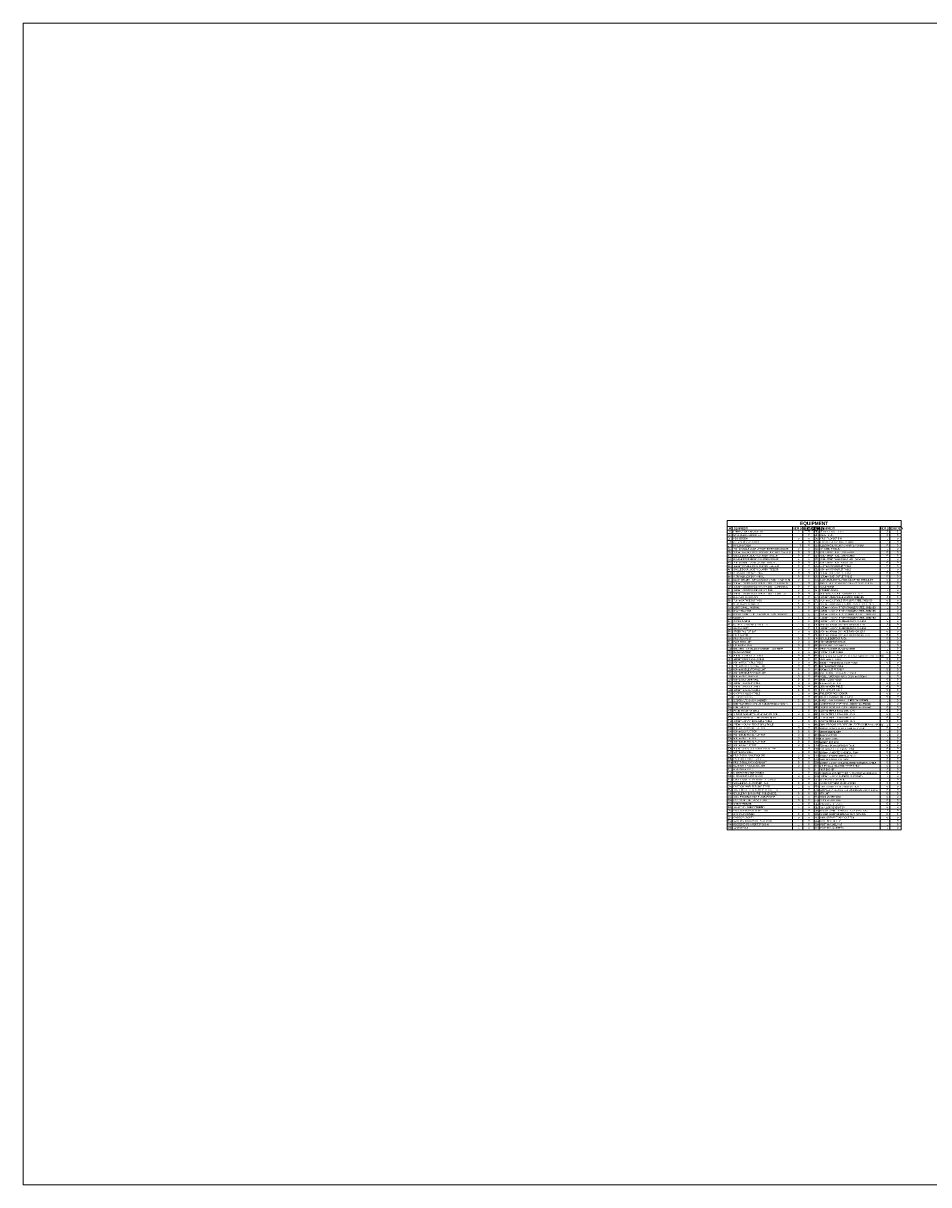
# Model space of a CAD drawing. Header units: millimetres. Extents: x 811 to 573824, y 137 to 100812.
# Tile 2 of 143: x 375762 to 428337, y 33378 to 100812. Entities that reach past the tile are written whole.
import ezdxf

# ---------------------------------------------------------------- set-up
doc = ezdxf.new("R2010")
doc.units = ezdxf.units.MM
doc.header["$LTSCALE"] = 3
doc.header["$MEASUREMENT"] = 0
doc.layers.add('ARC - GENERAL LINES', color=7, linetype='Continuous')
doc.layers.add('ARC - TEXT', color=7, linetype='Continuous')
doc.layers.add('S Fur', color=44, linetype='Continuous', lineweight=20)
doc.layers.add('SHEET', color=7, linetype='Continuous', lineweight=0)
doc.styles.add('ARA-30', font='stylu.ttf', dxfattribs={"height": 60})
doc.styles.add('ARC SCALE50', font='swissc.ttf', dxfattribs={"height": 100})

msp = doc.modelspace()

# ---------------------------------------------------------------- linework, layer by layer
at = {"layer": 'ARC - GENERAL LINES', "linetype": 'Continuous', "lineweight": 13}
for p, q in [((426730.6, 71944.8), (416626.5, 71944.8)), ((416626.5, 71944.8), (416626.5, 53988.5)), ((416626.5, 71588.5), (426730.6, 71588.5)), ((416926.5, 71588.5), (416926.5, 53988.5)), ((420428.6, 71588.5), (420428.6, 53988.5)), ((421028.6, 71588.5), (421028.6, 53988.5)), ((421678.6, 71588.5), (421678.6, 53988.5)), ((421978.6, 71588.5), (421978.6, 53988.5)), ((425521.8, 71588.5), (425521.8, 53988.5)), ((426080.6, 71588.5), (426080.6, 53988.5)), ((426730.6, 71944.8), (426730.6, 53988.5)), ((416626.5, 71388.5), (421678.6, 71388.5)), ((416626.5, 71188.5), (421678.6, 71188.5)), ((416626.5, 70988.5), (421678.6, 70988.5)), ((421678.6, 71388.5), (426730.6, 71388.5)), ((421678.6, 71188.5), (426730.6, 71188.5)), ((421678.6, 70988.5), (426730.6, 70988.5)), ((416626.5, 70788.5), (421678.6, 70788.5)), ((416626.5, 70588.5), (421678.6, 70588.5)), ((416626.5, 70388.5), (421678.6, 70388.5)), ((416626.5, 70188.5), (421678.6, 70188.5)), ((421678.6, 70788.5), (426730.6, 70788.5)), ((421678.6, 70588.5), (426730.6, 70588.5)), ((421678.6, 70388.5), (426730.6, 70388.5)), ((421678.6, 70188.5), (426730.6, 70188.5)), ((416626.5, 69988.5), (421678.6, 69988.5)), ((416626.5, 69788.5), (421678.6, 69788.5)), ((416626.5, 69588.5), (421678.6, 69588.5)), ((421678.6, 69988.5), (426730.6, 69988.5)), ((421678.6, 69788.5), (426730.6, 69788.5)), ((421678.6, 69588.5), (426730.6, 69588.5)), ((416626.5, 69388.5), (421678.6, 69388.5)), ((416626.5, 69188.5), (421678.6, 69188.5)), ((416626.5, 68988.5), (421678.6, 68988.5)), ((416626.5, 68788.5), (421678.6, 68788.5)), ((421678.6, 69388.5), (426730.6, 69388.5)), ((421678.6, 69188.5), (426730.6, 69188.5)), ((421678.6, 68988.5), (426730.6, 68988.5)), ((421678.6, 68788.5), (426730.6, 68788.5)), ((416626.5, 68588.5), (421678.6, 68588.5)), ((416626.5, 68388.5), (421678.6, 68388.5)), ((416626.5, 68188.5), (421678.6, 68188.5)), ((421678.6, 68588.5), (426730.6, 68588.5)), ((421678.6, 68388.5), (426730.6, 68388.5)), ((421678.6, 68188.5), (426730.6, 68188.5)), ((416626.5, 67988.5), (421678.6, 67988.5)), ((416626.5, 67788.5), (421678.6, 67788.5)), ((416626.5, 67588.5), (421678.6, 67588.5)), ((421678.6, 67988.5), (426730.6, 67988.5)), ((421678.6, 67788.5), (426730.6, 67788.5)), ((421678.6, 67588.5), (426730.6, 67588.5)), ((416626.5, 67388.5), (421678.6, 67388.5)), ((416626.5, 67188.5), (421678.6, 67188.5)), ((416626.5, 66988.5), (421678.6, 66988.5)), ((416626.5, 66788.5), (421678.6, 66788.5)), ((421678.6, 67388.5), (426730.6, 67388.5)), ((421678.6, 67188.5), (426730.6, 67188.5)), ((421678.6, 66988.5), (426730.6, 66988.5)), ((416626.5, 66588.5), (421678.6, 66588.5)), ((416626.5, 66188.5), (421678.6, 66188.5)), ((421678.6, 66588.5), (426730.6, 66588.5)), ((421678.6, 66388.5), (426730.6, 66388.5)), ((421678.6, 66188.5), (426730.6, 66188.5)), ((416626.5, 65988.5), (421678.6, 65988.5)), ((416626.5, 65788.5), (421678.6, 65788.5)), ((416626.5, 65588.5), (421678.6, 65588.5)), ((421678.6, 65988.5), (426730.6, 65988.5)), ((421678.6, 65788.5), (426730.6, 65788.5)), ((421678.6, 65588.5), (426730.6, 65588.5)), ((416626.5, 65388.5), (421678.6, 65388.5)), ((416626.5, 65188.5), (421678.6, 65188.5)), ((416626.5, 64988.5), (421678.6, 64988.5)), ((416626.5, 64788.5), (421678.6, 64788.5)), ((421678.6, 65388.5), (426730.6, 65388.5)), ((421678.6, 65188.5), (426730.6, 65188.5)), ((421678.6, 64988.5), (426730.6, 64988.5)), ((421678.6, 64788.5), (426730.6, 64788.5)), ((416626.5, 64588.5), (421678.6, 64588.5)), ((416626.5, 64388.5), (421678.6, 64388.5)), ((416626.5, 64188.5), (421678.6, 64188.5)), ((421678.6, 64588.5), (426730.6, 64588.5)), ((421678.6, 64388.5), (426730.6, 64388.5)), ((416626.5, 63988.5), (421678.6, 63988.5)), ((416626.5, 63788.5), (421678.6, 63788.5)), ((416626.5, 63588.5), (421678.6, 63588.5)), ((421678.6, 63988.5), (426730.6, 63988.5)), ((421678.6, 63788.5), (426730.6, 63788.5)), ((421678.6, 63588.5), (426730.6, 63588.5)), ((416626.5, 63388.5), (421678.6, 63388.5)), ((416626.5, 63188.5), (421678.6, 63188.5)), ((416626.5, 62988.5), (421678.6, 62988.5)), ((416626.5, 62788.5), (421678.6, 62788.5)), ((421678.6, 63388.5), (426730.6, 63388.5)), ((421678.6, 63188.5), (426730.6, 63188.5)), ((421678.6, 62988.5), (426730.6, 62988.5)), ((421678.6, 62788.5), (426730.6, 62788.5)), ((416626.5, 62588.5), (421678.6, 62588.5)), ((416626.5, 62388.5), (421678.6, 62388.5)), ((416626.5, 62188.5), (421678.6, 62188.5)), ((421678.6, 62588.5), (426730.6, 62588.5)), ((421678.6, 62388.5), (426730.6, 62388.5)), ((421678.6, 62188.5), (426730.6, 62188.5)), ((416626.5, 61988.5), (421678.6, 61988.5)), ((416626.5, 61788.5), (421678.6, 61788.5)), ((416626.5, 61588.5), (421678.6, 61588.5)), ((416626.5, 61388.5), (421678.6, 61388.5)), ((421678.6, 61988.5), (426730.6, 61988.5)), ((421678.6, 61788.5), (426730.6, 61788.5)), ((421678.6, 61588.5), (426730.6, 61588.5)), ((421678.6, 61388.5), (426730.6, 61388.5)), ((416626.5, 61188.5), (421678.6, 61188.5)), ((416626.5, 60988.5), (421678.6, 60988.5)), ((416626.5, 60788.5), (421678.6, 60788.5)), ((421678.6, 61188.5), (426730.6, 61188.5)), ((421678.6, 60988.5), (426730.6, 60988.5)), ((421678.6, 60788.5), (426730.6, 60788.5)), ((416626.5, 60588.5), (421678.6, 60588.5)), ((416626.5, 60388.5), (421678.6, 60388.5)), ((416626.5, 60188.5), (421678.6, 60188.5)), ((421678.6, 60588.5), (426730.6, 60588.5)), ((421678.6, 60388.5), (426730.6, 60388.5)), ((421678.6, 60188.5), (426730.6, 60188.5)), ((416626.5, 59988.5), (421678.6, 59988.5)), ((416626.5, 59788.5), (421678.6, 59788.5)), ((416626.5, 59588.5), (421678.6, 59588.5)), ((416626.5, 59388.5), (421678.6, 59388.5)), ((421678.6, 59988.5), (426730.6, 59988.5)), ((421678.6, 59788.5), (426730.6, 59788.5)), ((421678.6, 59388.5), (426730.6, 59388.5)), ((416626.5, 59188.5), (421678.6, 59188.5)), ((416626.5, 58988.5), (421678.6, 58988.5)), ((416626.5, 58788.5), (421678.6, 58788.5)), ((421678.6, 59188.5), (426730.6, 59188.5)), ((421678.6, 58988.5), (426730.6, 58988.5)), ((421678.6, 58788.5), (426730.6, 58788.5)), ((416626.5, 58588.5), (421678.6, 58588.5)), ((416626.5, 58388.5), (421678.6, 58388.5)), ((416626.5, 58188.5), (421678.6, 58188.5)), ((421678.6, 58588.5), (426730.6, 58588.5)), ((421678.6, 58388.5), (426730.6, 58388.5)), ((421678.6, 58188.5), (426730.6, 58188.5)), ((416626.5, 57988.5), (421678.6, 57988.5)), ((416626.5, 57788.5), (421678.6, 57788.5)), ((416626.5, 57588.5), (421678.6, 57588.5)), ((416626.5, 57388.5), (421678.6, 57388.5)), ((421678.6, 57988.5), (426730.6, 57988.5)), ((421678.6, 57788.5), (426730.6, 57788.5)), ((421678.6, 57588.5), (426730.6, 57588.5)), ((421678.6, 57388.5), (426730.6, 57388.5)), ((416626.5, 57188.5), (421678.6, 57188.5)), ((416626.5, 56988.5), (421678.6, 56988.5)), ((416626.5, 56788.5), (421678.6, 56788.5)), ((421678.6, 57188.5), (426730.6, 57188.5)), ((421678.6, 56988.5), (426730.6, 56988.5)), ((421678.6, 56788.5), (426730.6, 56788.5)), ((416626.5, 56588.5), (421678.6, 56588.5)), ((416626.5, 56388.5), (421678.6, 56388.5)), ((416626.5, 56188.5), (421678.6, 56188.5)), ((416626.5, 55988.5), (421678.6, 55988.5)), ((421678.6, 56588.5), (426730.6, 56588.5)), ((421678.6, 56388.5), (426730.6, 56388.5)), ((421678.6, 56188.5), (426730.6, 56188.5)), ((421678.6, 55988.5), (426730.6, 55988.5)), ((416626.5, 55788.5), (421678.6, 55788.5)), ((416626.5, 55588.5), (426730.6, 55588.5)), ((421678.6, 55788.5), (426730.6, 55788.5)), ((416626.5, 55188.5), (426730.6, 55188.5)), ((416626.5, 54988.5), (426730.6, 54988.5)), ((416626.5, 54788.5), (426730.6, 54788.5)), ((416626.5, 54588.5), (426730.6, 54588.5)), ((416626.5, 54388.5), (426730.6, 54388.5)), ((416626.5, 54188.5), (426730.6, 54188.5)), ((416626.5, 53988.5), (426730.6, 53988.5))]:
    msp.add_line(p, q, dxfattribs=at)
at = {"layer": 'S Fur'}
msp.add_lwpolyline([(375762.5, 100812.5), (505893.5, 100812.5), (505893.5, 33377.5), (375762.5, 33377.5)], close=True, dxfattribs=at)
at = {"layer": 'SHEET'}
for p, q in [((421678.6, 66788.5), (426730.6, 66788.5)), ((416626.5, 66388.5), (421678.6, 66388.5)), ((421678.6, 64188.5), (426730.6, 64188.5)), ((421678.6, 59588.5), (426730.6, 59588.5)), ((416626.5, 55388.5), (426730.6, 55388.5))]:
    msp.add_line(p, q, dxfattribs=at)

# ---------------------------------------------------------------- texts
at = {"layer": 'ARC - TEXT', "color": 6, "style": 'ARC SCALE50'}
for s, p in [('3', (420743.7, 71253)), ('6', (420743.7, 70853)), ('1', (420743.7, 71053)), ('3', (425892.3, 71053)), ('1', (425892.3, 70853)), ('1', (420743.7, 70653)), ('1', (425892.3, 70653)), ('1', (425892.3, 70253)), ('2', (420743.7, 69653)), ('1', (425892.3, 69653)), ('1', (425892.3, 69053)), ('1', (420743.7, 68253)), ('2', (425892.3, 68253)), ('1', (425892.3, 68053)), ('4', (425892.3, 67453)), ('1', (425892.3, 67853)), ('1', (425892.3, 67653)), ('5', (420743.7, 67053)), ('1', (425892.3, 66853)), ('2', (420743.7, 66253)), ('1', (420743.7, 66653)), ('1', (420743.7, 66453)), ('1', (420743.7, 66053)), ('3', (425892.3, 66053)), ('1', (425892.3, 66653)), ('1', (425892.3, 66453)), ('1', (425892.3, 66253)), ('1', (420743.7, 65853)), ('1', (420743.7, 65653)), ('2', (425892.3, 65853)), ('1', (425892.3, 65653)), ('1', (420743.7, 65253)), ('1', (425892.3, 64853)), ('1', (425892.3, 64653)), ('1', (425892.3, 64453)), ('1', (425892.3, 64053)), ('1', (425892.3, 63453)), ('2', (420743.7, 63053)), ('1', (425892.3, 62853)), ('3', (420743.7, 61453)), ('1', (420743.7, 61853)), ('1', (420743.7, 61653)), ('1', (425892.3, 61446.1)), ('1', (420743.7, 61253)), ('1', (420743.7, 61053)), ('1', (420743.7, 60853)), ('1', (425892.3, 61253)), ('1', (420743.7, 60453)), ('1', (420743.7, 60253)), ('1', (420743.7, 60053)), ('2', (425892.3, 60053)), ('1', (425892.3, 59653)), ('1', (425892.3, 59453)), ('1', (425892.3, 59253)), ('1', (420743.7, 58653)), ('3', (420743.7, 58253)), ('1', (420743.7, 58453)), ('6', (425892.3, 58053)), ('1', (420743.7, 57453)), ('1', (420743.7, 57253)), ('2', (425892.3, 57453)), ('1', (420743.7, 56853)), ('3', (425892.3, 56653)), ('1', (425892.3, 57053)), ('1', (425892.3, 56853)), ('1', (420743.7, 56453)), ('1', (420743.7, 56253)), ('1', (420743.7, 55853)), ('1', (420743.7, 55453)), ('1', (420743.7, 55253)), ('1', (420743.7, 55053)), ('2', (425892.3, 55053)), ('1', (420743.7, 54453)), ('1', (420743.7, 54253)), ('1', (420743.7, 54053)), ('1', (425892.3, 54453)), ('1', (425892.3, 54253)), ('1', (425892.3, 54053))]:
    msp.add_text(s, height=100, dxfattribs=at).set_placement(p)
at = {"layer": 'ARC - TEXT', "style": 'ARC SCALE50'}
for p in [(421343.7, 71253), (421343.7, 71053), (421343.7, 70853), (425880.8, 71253), (426480.8, 71252.5), (426492.3, 71052.5), (426492.3, 70852.5), (420743.7, 70253), (420743.7, 70053), (420826.2, 70453), (421343.7, 70653), (421343.7, 70453), (421343.7, 70253), (421343.7, 70053), (425892.3, 70453), (425892.3, 70053), (426492.3, 70652.5), (426492.3, 70452.5), (426492.3, 70252.5), (426492.3, 70052.5), (420743.7, 69853), (420743.7, 69453), (421343.7, 69853), (421343.7, 69653), (421343.7, 69453), (425892.3, 69853), (425892.3, 69453), (426492.3, 69852.5), (426492.3, 69652.5), (426492.3, 69452.5), (420743.7, 69253), (420743.7, 69053), (420743.7, 68853), (421343.7, 69253), (421343.7, 69053), (421343.7, 68853), (425892.3, 69253), (425892.3, 68853), (426492.3, 69252.5), (426492.3, 69052.5), (426492.3, 68852.5), (420743.7, 68653), (420743.7, 68453), (420743.7, 68053), (421343.7, 68653), (421343.7, 68453), (421343.7, 68253), (421343.7, 68053), (425892.3, 68653), (425892.3, 68453), (426492.3, 68652.5), (426492.3, 68452.5), (426492.3, 68252.5), (426492.3, 68052.5), (420743.7, 67853), (420743.7, 67653), (420743.7, 67453), (421343.7, 67853), (421343.7, 67653), (421343.7, 67453), (426492.3, 67852.5), (426492.3, 67652.5), (426492.3, 67452.5), (420743.7, 67253), (420743.7, 66853), (421343.7, 67253), (421343.7, 67053), (421343.7, 66853), (425892.3, 67253), (425892.3, 67053), (426492.3, 67252.5), (426492.3, 67052.5), (426492.3, 66852.5), (421342.7, 66642.8), (421342.7, 66442.8), (421342.7, 66242.8), (421342.7, 66042.8), (426492.3, 66652.5), (426492.3, 66452.5), (426492.3, 66252.5), (426492.3, 66052.5), (420743.7, 65453), (421342.7, 65842.8), (421343.7, 65653), (421343.7, 65453), (425892.3, 65453), (426492.3, 65852.5), (426492.3, 65652.5), (426492.3, 65452.5), (420743.7, 65053), (420743.7, 64853), (420743.7, 64653), (421343.7, 65253), (421343.7, 65053), (421343.7, 64853), (421343.7, 64653), (425892.3, 65253), (425892.3, 65053), (426492.3, 65252.5), (426492.3, 65052.5), (426492.3, 64852.5), (426492.3, 64652.5), (420743.7, 64453), (420743.7, 64253), (420743.7, 64053), (421343.7, 64453), (421343.7, 64253), (421343.7, 64053), (425892.3, 64253), (426492.3, 64452.5), (426492.3, 64252.5), (426492.3, 64052.5), (420743.7, 63853), (420743.7, 63653), (420743.7, 63453), (421343.7, 63853), (421343.7, 63653), (421343.7, 63453), (425892.3, 63853), (425892.3, 63653), (426492.3, 63852.5), (426492.3, 63652.5), (426492.3, 63452.5), (420743.7, 63253), (420743.7, 62853), (420743.7, 62653), (421343.7, 63253), (421343.7, 63053), (421343.7, 62853), (421343.7, 62653), (425892.3, 63253), (425892.3, 63053), (425892.3, 62653), (426492.3, 63252.5), (426492.3, 63052.5), (426492.3, 62852.5), (426492.3, 62652.5), (420743.7, 62453), (420743.7, 62253), (420743.7, 62053), (421343.7, 62453), (421343.7, 62253), (421343.7, 62053), (425892.3, 62453), (425892.3, 62253), (425892.3, 62053), (426492.3, 62452.5), (426492.3, 62252.5), (426492.3, 62052.5), (421343.7, 61853), (421343.7, 61653), (421343.7, 61453), (425892.3, 61853), (425892.3, 61674.6), (426492.3, 61852.5), (426492.3, 61674.1), (426492.3, 61452.5), (420743.7, 60653), (421343.7, 61253), (421343.7, 61053), (421343.7, 60853), (421343.7, 60653), (425892.3, 61053), (425892.3, 60853), (425892.3, 60653), (426492.3, 61252.5), (426492.3, 61052.5), (426492.3, 60852.5), (426492.3, 60652.5), (421343.7, 60453), (421343.7, 60253), (421343.7, 60053), (425892.3, 60453), (425892.3, 60253), (426492.3, 60452.5), (426492.3, 60252.5), (426492.3, 60052.5), (420743.7, 59853), (420743.7, 59653), (420743.7, 59453), (420743.7, 59253), (421343.7, 59853), (421343.7, 59653), (421343.7, 59453), (421343.7, 59253), (425892.3, 59853), (426492.3, 59852.5), (426492.3, 59652.5), (426492.3, 59452.5), (426492.3, 59252.5), (420743.7, 59053), (420743.7, 58853), (421343.7, 59053), (421343.7, 58853), (421343.7, 58653), (425892.3, 59053), (425892.3, 58853), (425892.3, 58653), (426492.3, 59052.5), (426492.3, 58852.5), (426492.3, 58652.5), (420743.7, 58053), (421343.7, 58453), (421343.7, 58253), (421343.7, 58053), (425892.3, 58453), (425892.3, 58253), (426492.3, 58452.5), (426492.3, 58252.5), (426492.3, 58052.5), (420743.7, 57853), (420743.7, 57653), (421343.7, 57853), (421343.7, 57653), (421343.7, 57453), (421343.7, 57253), (425892.3, 57853), (425892.3, 57653), (425892.3, 57253), (426492.3, 57852.5), (426492.3, 57652.5), (426492.3, 57452.5), (426492.3, 57252.5), (420743.7, 57053), (420743.7, 56653), (421343.7, 57053), (421343.7, 56853), (421343.7, 56653), (426492.3, 57052.5), (426492.3, 56852.5), (426492.3, 56652.5), (420743.7, 56053), (421343.7, 56453), (421343.7, 56253), (421343.7, 56053), (425892.3, 56453), (425892.3, 56253), (425892.3, 56053), (426492.3, 56452.5), (426492.3, 56252.5), (426492.3, 56052.5), (420743.7, 55653), (421343.7, 55853), (421343.7, 55653), (421343.7, 55453), (421343.7, 55253), (425892.3, 55853), (425892.3, 55653), (425892.3, 55453), (425892.3, 55253), (426492.3, 55852.5), (426492.3, 55652.5), (426492.3, 55452.5), (426492.3, 55252.5), (420743.7, 54853), (420743.7, 54653), (421343.7, 55053), (421343.7, 54853), (421343.7, 54653), (425892.3, 54853), (425892.3, 54653), (426492.3, 55052.5), (426492.3, 54852.5), (426492.3, 54652.5), (421343.7, 54453), (421343.7, 54253), (421346.2, 54052.5), (426492.3, 54452.5), (426492.3, 54252.5), (426492.3, 54052.5)]:
    msp.add_text('0', height=100, dxfattribs=at).set_placement(p)
at = {"layer": 'ARC - TEXT', "color": 1, "style": 'ARC SCALE50'}
msp.add_text('(SPECIAL)', height=100, dxfattribs=at).set_placement((424038.3, 69649.1))
at = {"layer": 'ARC - TEXT', "style": 'ARC SCALE50'}
for s, insert, char_height, width, attachment_point in [('{\\fSwis721 Cn BT|b1|i0|c0|p34;NO}', (416729.8, 71538.7), 100, 155.84, 1), ('{\\fSwis721 Cn BT|b1|i0|c0|p34;EQUIPMENT}', (417016.1, 71538.7), 100, 627.668, 1), ('{\\fSwis721 Cn BT|b1|i0|c0|p34;NEW QTY}', (420490.3, 71538.7), 100, 551.155, 1), ('{\\fSwis721 Cn BT|b1|i0|c0|p34;EQUIPMENT LEGEND}', (421678.6, 71874.9), 200, 2230.328, 2), ('{\\fSwis721 Cn BT|b1|i0|c0|p34;EXIST QTY}', (421079.2, 71538.7), 100, 565.285, 1), ('{\\fSwis721 Cn BT|b1|i0|c0|p34;NO}', (421781.8, 71538.7), 100, 155.84, 1), ('{\\fSwis721 Cn BT|b1|i0|c0|p34;EQUIPMENT}', (422068.2, 71538.7), 100, 627.668, 1), ('{\\fSwis721 Cn BT|b1|i0|c0|p34;NEW QTY}', (425542.3, 71538.7), 100, 551.155, 1), ('{\\fSwis721 Cn BT|b1|i0|c0|p34;EXIST QTY}', (426131.3, 71538.7), 100, 565.285, 1)]:
    msp.add_mtext(s, dxfattribs=dict(at, insert=insert, char_height=char_height, width=width, attachment_point=attachment_point))
at = {"layer": 'SHEET', "style": 'ARA-30'}
for s, p in [('1a', (416680.8, 71252.5)), ('1b', (416680.8, 71052.5)), ('1c', (416680.8, 70852.5)), ('POINT OF SALE MICROS TILL', (417002, 71250.6)), ('BACK OFFICE COMPUTER', (417002, 71050.6)), ('KDS SCREEN', (417002, 70850.6)), ('30a', (421714.4, 71252)), ('30b', (421714.4, 71052)), ('30c', (421714.4, 70852)), ('STAINLESS STEEL BIN', (422054.1, 71250.1)), ('PLASTIC BIN', (422054.1, 71050.1)), ('FRONT LOADER BIN', (422054.1, 70850.1)), ('3a', (416680.8, 70252.5)), ('3b', (416680.8, 70052.5)), ('2', (416680.8, 70452.5)), ('1d', (416680.8, 70652.5)), ('700mm SINGLE DOOR UPRIGHT BEVERAGE COOLER', (417002, 70250.6)), ('CCTV SCREEN IN OFFICE', (417002, 70650.6)), ('1340mm DOUBLE DOOR UPRIGHT BEVERAGE COOLER', (417002, 70050.6)), ('PAGER SYSTEM', (417002, 70450.6)), ('31a', (421714.4, 70652)), ('31b', (421714.4, 70452)), ('31c', (421714.4, 70252)), ('32a', (421714.4, 70052)), ('CHICKEN TROLLEY ', (422054.1, 70250.1)), ('OVEN PREP TABLE 1200mm LHS ', (422054.1, 70050.1)), ('ELECTRICAL OVEN AND STAND ', (422054.1, 70650.1)), ('ELECTRICAL OVEN AND WARMER STAND', (422054.1, 70450.1)), ('4a', (416680.8, 69452.5)), ('3c', (416680.8, 69852.5)), ('3d', (416680.8, 69652.5)), ('SINGLE DOOR UNDER COUNTER COOLER ', (417002, 69850.6)), ('700mm SINGLE DOOR UPRIGHT FREEZER', (417002, 69450.6)), ('DOUBLE DOOR UNDER COUNTER COOLER', (417002, 69650.6)), ('32b', (421714.4, 69852)), ('32c', (421714.4, 69652)), ('32d', (421714.4, 69452)), ('OVEN PREP TABLE 1200mm RHS ', (422054.1, 69850.1)), ('OVEN PREP TABLE 900mm LHS ', (422054.1, 69650.1)), ('OVEN PREP TABLE 600mm RHS ', (422054.1, 69450.1)), ('4b', (416680.8, 69252.5)), ('4c', (416680.8, 69052.5)), ('4d', (416680.8, 68852.5)), ('2 DRAWER LOW BOY FRIDGE', (417002, 68850.6)), ('SINGLE DOOR UNDER COUNTER FREEZER', (417002, 69050.6)), ('1340mm DOUBLE DOOR UPRIGHT FREEZER', (417002, 69250.6)), ('33a', (421714.4, 69252)), ('33b', (421714.4, 69052)), ('33c', (421714.4, 68852)), ('450mm OVEN OUTLET TABLE ', (422054.1, 69250.1)), ('850mm OVEN OUTLET TABLE ', (422054.1, 69050.1)), ('1200mm OVEN OUTLET TABLE ', (422054.1, 68850.1)), ('4e', (416680.8, 68652.5)), ('4f', (416680.8, 68452.5)), ('5a', (416680.8, 68252.5)), ('5b', (416680.8, 68052.5)), ('4 DRAWER LOW BOY FRIDGE', (417002, 68650.6)), ('1200mm 2 DOOR UNDER BAR FRIDGE - CUPBOARDS ', (417002, 68250.6)), ('1760mm 3 DOOR UNDER BAR FRIDGE - CUPBOARDS ', (417002, 68050.6)), ('BLAST CHILLER - W5TGO (710mm x 700mm X 840mm H)', (417002, 68450.6)), ('33d', (421714.4, 68652)), ('34a', (421714.4, 68452)), ('34b', (421714.4, 68252)), ('35', (421714.4, 68052)), ('COLD ROOM ', (422054.1, 68050.1)), ('1600mm OVEN OUTLET TABLE ', (422054.1, 68650.1)), ('LOW LEVEL EXTRACTION CANOPY BY SPECIALIST ', (422054.1, 68450.1)), ('HIGH LEVEL EXTRACTION CANOPY BY SPECIALIST ', (422054.1, 68250.1)), ('5c', (416680.8, 67852.5)), ('5d', (416680.8, 67652.5)), ('6a', (416680.8, 67452.5)), ('1500mm 2 DOOR UNDER BAR FRIDGE  ', (417002, 67850.6)), ('1805mm 3 DOOR UNDER BAR FRIDGE - DRAWERS ', (417002, 67650.6)), ('DELIVERY STATION UNIT', (417002, 67450.6)), ('36', (421714.4, 67852)), ('37a', (421714.4, 67652)), ('37b', (421714.4, 67452)), ('910mm ADJUSTABLE CAMBRO SHELVES ', (422054.1, 67650.1)), ('1070mm ADJUSTABLE CAMBRO SHELVES ', (422054.1, 67450.1)), ('FREEZER ROOM ', (422054.1, 67850.1)), ('8a', (416680.8, 66852.5)), ('7', (416680.8, 67052.5)), ('6b', (416680.8, 67252.5)), ('710mm SA TAKE OUT PASS', (417002, 67250.6)), ('HEAT LAMPS BY HATCO', (417002, 67050.6)), ('EGRO COFFEE MACHINE', (417002, 66850.6)), ('37c', (421714.4, 67252)), ('37d', (421714.4, 67052)), ('37e', (421714.4, 66852)), ('910mm ADJUSTABLE STAINLESS STEEL SHELVES ', (422054.1, 67250.1)), ('1070mm ADJUSTABLE STAINLESS STEEL SHELVES ', (422054.1, 67050.1)), ('1550mm x 600mm 5 TIER STAINLESS STEEL SHELVES ', (422054.1, 66850.1)), ('8b', (416680.8, 66652.5)), ('8c', (416680.8, 66452.5)), ('8d', (416680.8, 66252.5)), ('8e', (416680.8, 66052.5)), ('COKE MACHINE', (417002, 66050.6)), ('UNDER COUNTER ICE MACHINE MEDIUM CAPACITY', (417002, 66450.6)), ('DRAFT MACHINE', (417002, 66650.6)), ('BLENDER ', (417002, 66250.6)), ('37f', (421714.4, 66652)), ('37g', (421714.4, 66452)), ('37h', (421714.4, 66252)), ('38a', (421714.4, 66052)), ('4300mm x 600mm 5 TIER STAINLESS STEEL SHELVES ', (422054.1, 66250.1)), ('3700mm x 600mm 5 TIER STAINLESS STEEL SHELVES ', (422054.1, 66450.1)), ('2250mm x 600mm 5 TIER STAINLESS STEEL SHELVES ', (422054.1, 66650.1)), ('1200mm x 600mm DUNNAGE RACK ON LEGS ', (422054.1, 66050.1)), ('8f', (416680.8, 65852.5)), ('8g', (416680.8, 65652.5)), ('8h', (416680.8, 65452.5)), ('SPEED RAIL FOR BAR', (417002, 65450.6)), ('GLASS CADDY', (417002, 65650.6)), ('ICE WELL (400 x 400 X 400 DEEP)', (417002, 65850.6)), ('38b', (421714.4, 65852)), ('38c', (421715.9, 65655)), ('38d', (421715.9, 65455)), ('900mm x 600mm DUNNAGE RACK ON LEGS ', (422054.1, 65850.1)), ('900mm x 450mm DUNNAGE RACK ON LEGS ', (422054.1, 65450.1)), ('1200mm x 450mm DUNNAGE RACK ON LEGS ', (422054.1, 65650.1)), ('9a', (416680.8, 65252.5)), ('9b', (416680.8, 65052.5)), ('9c', (416680.8, 64852.5)), ('9d', (416680.8, 64652.5)), ('BACK BAR UNIT ', (417002, 65250.6)), ('FRONT BAR UNIT ', (417002, 65050.6)), ('PASS THRU UNIT ', (417002, 64850.6)), ('PACKAGING UNIT ', (417002, 64650.6)), ('40a', (421715.9, 64655)), ('38e', (421715.9, 65255)), ('39a', (421715.9, 65055)), ('39b', (421715.9, 64855)), ('TRIPLE DEFROST RACK ', (422054.1, 64850.1)), ('660mm x 460mm DUNNAGE RACK ON CASTORS ', (422054.1, 65250.1)), ('DOUBLE DEFROST RACK ', (422054.1, 65050.1)), ('HOOD TYPE DISHWASHER ', (422054.1, 64650.1)), ('10a', (416680.8, 64452.5)), ('10b', (416680.8, 64252.5)), ('11a', (416680.8, 64052.5)), ('2000mm FRONT GRILL TABLE', (417002, 64050.6)), ('DELIVERY HOT HOLDING CABINET - LOW TEMP', (417002, 64450.6)), ('NATAS WARMER', (417002, 64250.6)), ('40b', (421715.9, 64455)), ('41a', (421715.9, 64255)), ('41b', (421715.9, 64055)), ('1800mm DOUBLE BOWL INLET TABLE WITH CUT OUT FOR BIN ', (421981.1, 64030.1)), ('1200mm INLET TABLE ', (422054.1, 64250.1)), ('FRONT LOADER GLASS WASHER ', (422054.1, 64450.1)), ('11b', (416680.8, 63852.5)), ('11c', (416680.8, 63652.5)), ('11d', (416680.8, 63452.5)), ('450mm MOBILE STORAGE UNIT', (417002, 63450.6)), ('950mm FRONT GRILL TABLE', (417002, 63650.6)), ('1400mm FRONT GRILL TABLE', (417002, 63850.6)), ('41c', (421715.9, 63855)), ('41d', (421715.9, 63655)), ('42a', (421715.9, 63455)), ('2000mm  TRIPLE BOWL INLET TABLE ', (421995.6, 63634.6)), ('800mm OUTLET TABLE ', (421996.1, 63442.6)), ('2000mm INLET TABLE ', (422002.1, 63840.1)), ('11e', (416680.8, 63252.5)), ('11f', (416680.8, 63052.5)), ('12a', (416680.8, 62852.5)), ('12b', (416680.8, 62652.5)), ('900mm GAS CHAR GRILL ', (417002, 62650.6)), ('800mm MOBILE STORAGE UNIT', (417002, 63050.6)), ('600mm MOBILE STORAGE UNIT', (417002, 63250.6)), ('600mm GAS CHAR GRILL ', (417002, 62850.6)), ('42b', (421715.9, 63255)), ('43a', (421715.9, 63055)), ('43b', (421715.9, 62855)), ('44a', (421715.9, 62655)), ('1500mm OUTLET TABLE ', (421971.6, 63242.6)), ('WALL MOUNTED CROCKERY RACK ', (422007.1, 63045.1)), ('650mm WORK TABLE ', (422007.1, 62645.1)), ('MOBILE CROCKERY RACK (1000mm X 600mm)', (422007.1, 62845.1)), ('12c', (416680.8, 62452.5)), ('12d', (416680.8, 62252.5)), ('12e', (416680.8, 62052.5)), ('1200mm GAS CHAR GRILL ', (417002, 62450.6)), ('1500mm GAS CHAR GRILL ', (417002, 62250.6)), ('1800mm GAS CHAR GRILL ', (417002, 62050.6)), ('44b', (421715.9, 62455)), ('44c', (421715.9, 62255)), ('44d', (421715.9, 62055)), ('1050mm WORK TABLE ', (421991.1, 62446.1)), ('1650mm WORK TABLE ', (422004.1, 62259.1)), ('1850mm WORK TABLE ', (422004.1, 62059.1)), ('14', (416676.8, 61456)), ('13a', (416680.8, 61852.5)), ('13b', (416680.8, 61652.5)), ('2 DOOR ALTO-SHAAM WARMER ', (417002, 61450.6)), ('CHOPPING BLOCK TABLE ', (417002, 61850.6)), ('CHOPPING BLOCK', (417002, 61650.6)), ('44e', (421715.9, 61855)), ('44f', (421715.9, 61655)), ('44g', (421715.9, 61455)), ('TABLE FOR RICE COOKER ', (422016.8, 61854)), ('SINGLE PAN BAIN MARIE TABLE', (422016.8, 61454)), ('DOUBLE PAN BAIN MARIE TABLE', (422016.8, 61654)), ('(900mm x 600mm)', (423774.9, 61464.1)), ('15', (416676.8, 61256)), ('16a', (416676.8, 61056)), ('16b', (416676.8, 60856)), ('17a', (416676.8, 60656)), ('3  DOOR SALADETTE UNDER BAR FRIDGE ', (417002, 60650.6)), ('BUN TOASTER AND PANINI TABLE (980mm x 900mm) ', (417002, 61250.6)), ('BUN TOASTER ', (417002, 61050.6)), ('PANINI TOASTING GRILL', (417002, 60850.6)), ('45a', (421715.9, 61255)), ('45b', (421715.9, 61055)), ('45c', (421715.9, 60855)), ('45d', (421715.9, 60655)), ('1100mm TRIPLE BOWL SINK - LHS  ', (422003.6, 60849.6)), ('1100mm TRIPLE BOWL SINK - RHS ', (422003.6, 60649.6)), ('DOUBLE BOWL  PREP SINK - LHS ', (422008.1, 61248.1)), ('DOUBLE BOWL  PREP SINK - RHS ', (422008.1, 61048.1)), ('(1850mm x 650mm)', (423861.2, 61250.6)), ('(1850mm x 650mm)', (423861.2, 61050.6)), ('17b', (416676.8, 60456)), ('18a', (416676.8, 60256)), ('18b', (416676.8, 60056)), ('2 DOOR SALADETTE UNDER BAR FRIDGE ', (417002, 60450.6)), ('2250mm x 900mm FRONT GRILL TABLE', (417002, 60050.6)), ('1600mm x 900mm BACK GRILL TABLE', (417002, 60250.6)), ('45e', (421715.9, 60455)), ('45f', (421715.9, 60255)), ('46a', (421715.9, 60055)), ('SMALLER BOWL VEG PREP SINK EXTENSION ', (421993.1, 60050.1)), ('1700mm TRIPLE BOWL SINK - LHS  ', (422003.6, 60449.6)), ('1700mm TRIPLE BOWL SINK - RHS ', (422003.6, 60249.6)), ('(400mm x 400mm)', (424646.3, 60048.6)), ('19a', (416676.8, 59856)), ('19b', (416676.8, 59656)), ('19c', (416676.8, 59456)), ('19d', (416676.8, 59256)), ('900mm ELECTRICAL FLAT TOP ', (417002, 59450.6)), ('600mm ELECTRICAL FLAT TOP ', (417002, 59850.6)), ('600mm GAS FLAT TOP ', (417002, 59650.6)), ('46b', (421715.9, 59855)), ('47a', (421715.9, 59655)), ('47b', (421715.9, 59455)), ('VEGETABLE SLICER', (422014.1, 59631.1)), ('BIGGER BOWL VEG PREP SINK EXTENSION ', (422014.1, 59831.1)), ('EASY CHOPPER ', (422014.1, 59431.1)), ('19e', (416676.8, 59056)), ('19f', (416676.8, 58856)), ('19g', (416676.8, 58656)), ('300mm ELECTRICAL FLAT TOP ', (417002, 59050.6)), ('300mm GAS FLAT TOP ', (417002, 58850.6)), ('900mm GAS FLAT TOP ', (417002, 59250.6)), ('1050mm GAS VEG & NON VEG FLAT TOP ', (417002, 58650.6)), ('48a', (421719.4, 59248)), ('48b', (421719.4, 59048)), ('49a', (421719.4, 58848)), ('49b', (421719.4, 58648)), ('910mm POT SINK ', (422014.1, 59231.1)), ('760mm x 450mm CHEMICAL TANK ', (422014.1, 58831.1)), ('770mm HEATED CHEMICAL TANK ', (422014.1, 58631.1)), ('1800mm POT SINK ', (422014.1, 59031.1)), ('20a', (416676.8, 58256)), ('20b', (416676.8, 58056)), ('19h', (416676.8, 58456)), ('900mm GAS GRILL ', (417002, 58450.6)), ('FRONT GRILL SAUCE HOLDER', (417002, 58250.6)), ('BACK GRILL SAUCE HOLDER', (417002, 58050.6)), ('49c', (421719.4, 58448)), ('49d', (421719.4, 58248)), ('50a', (421719.4, 58048.5)), ('WALL MOUNTED POT RACK', (422014.1, 58031.6)), ('1285mm UNHEATED CHEMICAL TANK ', (422014.1, 58431.1)), ('1285mm HEATED CHEMICAL TANK ', (422014.1, 58231.1)), ('21a', (416676.8, 57856)), ('21b', (416676.8, 57656)), ('22', (416676.8, 57456)), ('23a', (416676.8, 57256)), ('FRONT GRILL PACKAGING UNIT', (417002, 57850.6)), ('BACK GRILL PACKAGING UNIT', (417002, 57650.6)), ('MICROWAVE OVEN ', (417002, 57450.6)), ('MICROWAVE SHELF DOUBLE ', (417002, 57250.6)), ('50b', (421719.4, 57848.5)), ('50c', (421719.4, 57648.5)), ('51', (421719.4, 57448.5)), ('52a', (421719.4, 57248.5)), ('1500mm x 400mm WALL MOUNTED HIGH LEVEL SHELF', (422014.1, 57831.6)), ('2 TIER WALL MOUNTED FRYER SHELF', (422020.6, 57652.6)), ('CHEMICAL LOCKER TO FIT IN TO STORAGE SHELVING', (422039.6, 57232.1)), ('MOP BUCKET', (422043.6, 57440.2)), ('23b', (416676.8, 57056)), ('24a', (416676.8, 56856)), ('24b', (416676.8, 56656)), ('SINGLE BOWL CHIP FRYER - ELECTRICAL ', (417002, 56850.6)), ('SINGLE BOWL CHIP FRYER - GAS ', (417002, 56650.6)), ('MICROWAVE SHELF SINGLE ', (417002, 57050.6)), ('52b', (421719.4, 57048.5)), ('53', (421719.4, 56848.5)), ('54', (421719.4, 56648.5)), ('6 COMPARTMENT STAFF LOCKER ', (422054.1, 56650.6)), ('1050mm x 450mm CHEMICAL CUPBOARD ', (422054.1, 57050.6)), ('DROP SAFE FOR OFFICE ', (422054.1, 56850.6)), ('24c', (416676.8, 56456)), ('25a', (416676.8, 56256)), ('25b', (416676.8, 56056)), ('TABLE MODEL CHIP DUMP WITH TOP HEAT ', (417002, 56250.6)), ('FASTRON PANEL FOR CHIP FRYER ', (417002, 56450.6)), ('DOUBLE PAN BAIN MARIE - TABLE MODEL', (417002, 56050.6)), ('55a', (421719.4, 56448.5)), ('55b', (421719.4, 56248.5)), ('56', (421719.4, 56048.5)), ('1000mm TIMBER FOLD DOWN BENCH ', (422021.6, 56446.1)), ('1200mm STAINLESS STEEL FOLD DOWN EATING LEDGE ', (422021.6, 56246.1)), ('RO UNIT', (422054.1, 56050.6)), ('26b', (416671.7, 55258)), ('25c', (416676.8, 55856)), ('25d', (416676.8, 55656)), ('26a', (416676.8, 55456)), ('SINGLE PAN BAIN MARIE - TABLE MODEL', (417002, 55850.6)), ('CHEST FREEZER', (417002, 55450.6)), ('DOLLY FOR  CHEST FREEZER', (416996.9, 55252.6)), ('BAIN MARIE - HOT CLOSET UNIT', (417002, 55650.6)), ('58a', (421713.9, 55435.6)), ('58b', (421713.9, 55235.6)), ('57a', (421719.4, 55848.5)), ('57b', (421719.4, 55648.5)), ('SMALLER GENERATOR', (422048.6, 55237.8)), ('5000L WATER TANK', (422054.1, 55850.6)), ('2500L WATER TANK', (422054.1, 55650.6)), ('BIGGER GENERATOR', (422048.6, 55437.8)), ('26c', (416670.2, 55055.5)), ('27', (416676.8, 54855.5)), ('28', (416676.8, 54655.5)), ('SLIDE TOP FOR CHEST FREEZER', (416995.5, 55050.1)), ('GAS SOUP COOKER ', (417002, 54850.1)), ('GAS RICE COOKER ', (417002, 54650.1)), ('59a', (421719.4, 55048.5)), ('59b', (421719.4, 54848.5)), ('59c', (421719.4, 54648.5)), ('UNDER COUNTER GREASE TRAP (ROGT 500)', (422054.1, 55050.6)), ('UNDER COUNTER GREASE TRAP (GTS 350) ', (422054.1, 54850.6)), ('MAIN GREASE TRAP (ROGT 700) ', (422054.1, 54650.6)), ('29a', (416676.8, 54455.5)), ('29b', (416676.8, 54255.5)), ('29c', (416676.8, 54055.5)), ('WALL MOUNTED WASH HAND BASIN ', (417002, 54450.1)), ('JANITOR SINK', (417002, 54050.1)), ('RECESSED COUNTER TOP BASIN', (417002, 54250.1)), ('60a', (421719.4, 54448.5)), ('60b', (421719.4, 54248.5)), ('60c', (421719.4, 54048.5)), ('POST MIX CHILLER', (422054.1, 54450.6)), ('POST MIX SHELVING', (422054.1, 54250.6)), ('POST MIX CANISTERS', (422054.1, 54050.6))]:
    msp.add_text(s, height=90, dxfattribs=at).set_placement(p)

doc.saveas('drawing.dxf')
